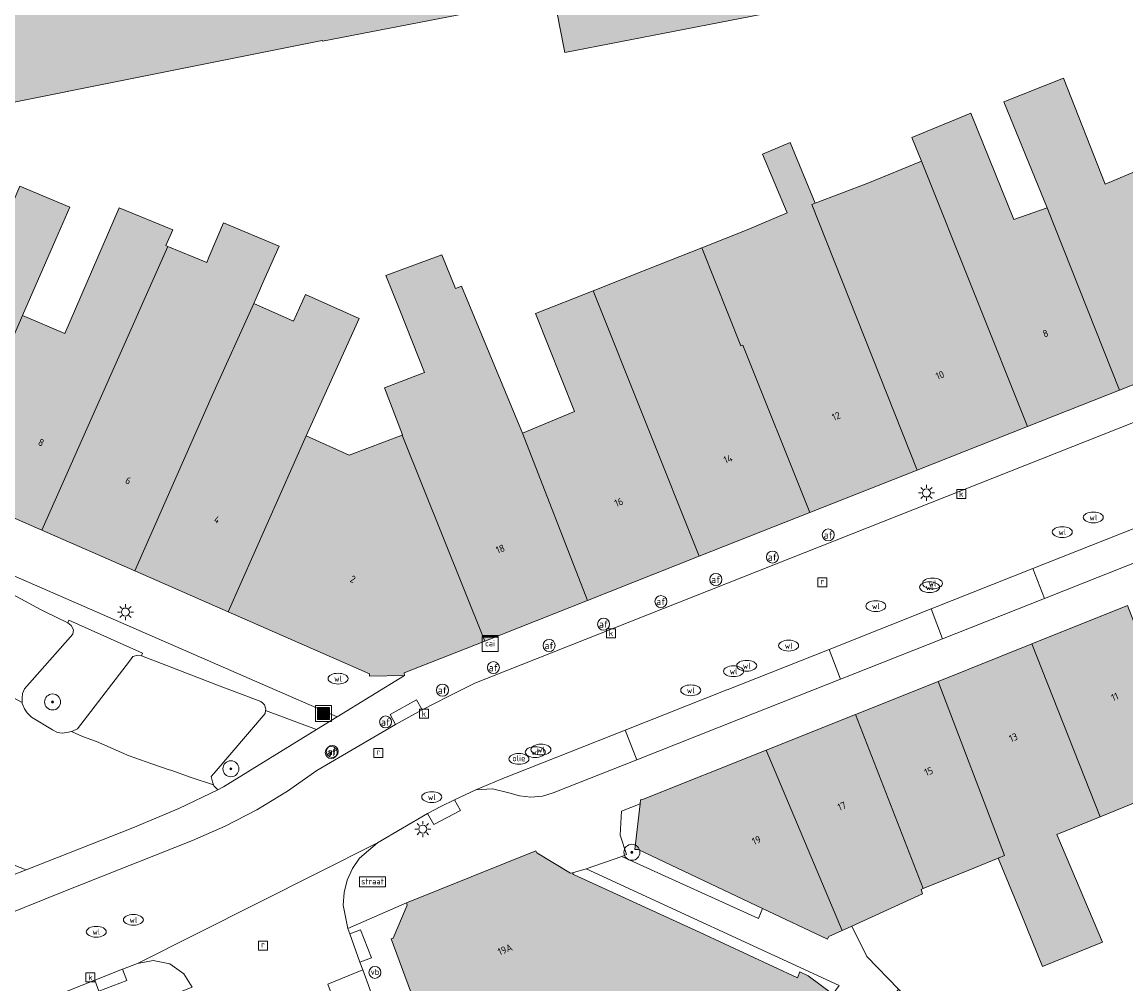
# Model space of a CAD drawing. Header units: metres. Extents: x 196496 to 197479, y 355250 to 356324.
# Tile 50 of 119: x 196731 to 196787, y 355844 to 355892. Entities that reach past the tile are written whole.
import ezdxf
from ezdxf.enums import TextEntityAlignment as Align

# ---------------------------------------------------------------- set-up
doc = ezdxf.new("R2010")
doc.units = ezdxf.units.M
doc.layers.get('0').update_dxf_attribs({"lineweight": 9})
for name, color, linetype, lineweight in [('B-WE-GR-BEPLANTING_CULTUUR_HEESTERS-GV', 251, 'Continuous', 9), ('B-WE-GR-BOOM-S', 251, 'Continuous', 9), ('B-WE-GR-GROENVOORZIENING-GV', 251, 'Continuous', 9), ('B-WE-IE-MEUBILAIR_WEGMEUBILAIR-S', 251, 'Continuous', 9), ('B-WE-IE-MEUBILAIR_WEGMEUBILAIR_VERKEERSBORD-S', 251, 'Continuous', 9), ('B-WE-KL-BRANDSTOF_PUT-S', 251, 'Continuous', 9), ('B-WE-KL-DATA-S', 251, 'Continuous', 9), ('B-WE-KL-ET_LS_OV_LICHTMAST-S', 251, 'Continuous', 9), ('B-WE-KL-WATER-S', 251, 'Continuous', 9), ('B-WE-OG-BEBOUWING-GV', 251, 'Continuous', 9), ('B-WE-OG-BEBOUWING_HUISNUMMER-T35', 90, 'Continuous', 9), ('B-WE-OG-TERREIN_ERF-GV', 251, 'Continuous', 9), ('B-WE-RI-GWA_KOLK-S', 251, 'Continuous', 9), ('B-WE-RI-GWA_RIOOLPUT-S', 251, 'Continuous', 9), ('B-WE-VH-VERHARDING_BETONSTRAATSTEEN-GV', 251, 'Continuous', 9), ('B-WE-VH-VERHARDING_OPEN-GV', 251, 'Continuous', 9), ('B-WE-VH-VERHARDING_TEGEL-GV', 251, 'Continuous', 9), ('B-WE-VW-AFSLUITPAAL-S', 251, 'Continuous', 9)]:
    doc.layers.add(name, color=color, linetype=linetype, lineweight=lineweight)
doc.layers.add('X-XX-AL-PRESENTATIE_GEBOUW3-V', color=7, linetype='Continuous', lineweight=9, true_color=0xebe1d6)
doc.styles.add('NLCS-ISO', font='NLCS-ISO.ttf')
doc.styles.add('NLCS-ISO-ANNOTATIEF-T35', font='NLCS-ISO.ttf', dxfattribs={"height": 3.5})

# ---------------------------------------------------------------- blocks, each defined once
blk = doc.blocks.new('SIE-WEG_AFVALBAK-SO')
at = {"linetype": 'ByBlock', "lineweight": 18}
h = blk.add_hatch(color=0, dxfattribs=at)
h.dxf.hatch_style = 1
h.paths.add_polyline_path([(-1.5, -1.5), (1.5, -1.5), (1.5, 1.5), (-1.5, 1.5)])
at = {"color": 0, "linetype": 'ByBlock', "lineweight": 18}
for points in [[(-2, -2), (2, -2), (2, 2), (-2, 2)], [(-1.5, -1.5), (1.5, -1.5), (1.5, 1.5), (-1.5, 1.5)]]:
    blk.add_lwpolyline(points, close=True, dxfattribs=at)
blk = doc.blocks.new('SIE-WEG_VERKEERSBORD_STRAATNAAM-SO')
at = {"color": 0, "linetype": 'ByBlock', "lineweight": 18}
blk.add_lwpolyline([(-3.25, -1.25), (3.25, -1.25), (3.25, 1.25), (-3.25, 1.25)], close=True, dxfattribs=at)
at = {"color": 0, "linetype": 'ByBlock', "lineweight": 18, "style": 'NLCS-ISO'}
blk.add_text('straat', height=1.5, dxfattribs=at).set_placement((0, 0.15), align=Align.MIDDLE_CENTER)
blk = doc.blocks.new('SKL-DATA_SIGNAAL_CAIKAST-SO')
at = {"color": 0, "linetype": 'ByBlock', "lineweight": 18}
for points in [[(-2, 2), (2, 2), (2, 1.68), (-2, 1.68)], [(-2, 1.52), (2, 1.52), (2, -2), (-2, -2)]]:
    blk.add_lwpolyline(points, close=True, dxfattribs=at)
at = {"color": 0, "linetype": 'ByBlock', "lineweight": 18, "style": 'NLCS-ISO'}
blk.add_text('cai', height=1.5, dxfattribs=at).set_placement((0, 0), align=Align.MIDDLE_CENTER)
blk = doc.blocks.new('SKL-ET_OV_LICHTMAST-SO')
at = {"color": 0, "linetype": 'ByBlock', "lineweight": 18}
for points in [[(-1.25, 0), (-2, 0)], [(-1.41, 1.41), (-0.88, 0.88)], [(0, 2), (0, 1.25)], [(0.88, 0.88), (1.41, 1.41)], [(2, 0), (1.25, 0)], [(-1.41, -1.41), (-0.88, -0.88)], [(0, -1.25), (0, -2)], [(0.88, -0.88), (1.41, -1.41)]]:
    blk.add_lwpolyline(points, dxfattribs=at)
blk.add_circle((0, 0), 1, dxfattribs=at)
blk = doc.blocks.new('SIE-WEG_PAAL_VERKEERSBORD-SO')
at = {"color": 0, "linetype": 'ByBlock', "lineweight": 18}
blk.add_circle((0, 0), 1.5, dxfattribs=at)
at = {"color": 0, "linetype": 'ByBlock', "lineweight": 18, "style": 'NLCS-ISO'}
blk.add_text('vb', height=1.5, dxfattribs=at).set_placement((0, 0.13), align=Align.MIDDLE_CENTER)
blk = doc.blocks.new('SVW-AFSLUITPAAL-SO')
at = {"lineweight": 18}
blk.add_circle((0, 0), 1.5, dxfattribs=at)
at = {"lineweight": 18, "style": 'NLCS-ISO'}
blk.add_text('af', height=1.8, dxfattribs=at).set_placement((0, 0), align=Align.MIDDLE_CENTER)
blk = doc.blocks.new('SKL-WATER_WATERLEIDINGPUT-SO')
at = {"color": 0, "linetype": 'ByBlock', "lineweight": 18}
blk.add_ellipse((0, 0), major_axis=(2.5, 0), ratio=0.54, dxfattribs=at)
at = {"color": 0, "linetype": 'ByBlock', "lineweight": 18, "style": 'NLCS-ISO'}
blk.add_text('wl', height=1.5, dxfattribs=at).set_placement((0, 0), align=Align.MIDDLE_CENTER)
blk = doc.blocks.new('SRI-KOLK-SO')
at = {"color": 0, "linetype": 'ByBlock', "lineweight": 18}
blk.add_lwpolyline([(-1.125, -1.125), (1.125, -1.125), (1.125, 1.125), (-1.125, 1.125)], close=True, dxfattribs=at)
at = {"color": 0, "linetype": 'ByBlock', "lineweight": 18, "style": 'NLCS-ISO'}
blk.add_text('k', height=1.5, dxfattribs=at).set_placement((0, 0), align=Align.MIDDLE_CENTER)
blk = doc.blocks.new('SRI-PUT_INSPECTIEPUT_RIOOLPUT-SO')
at = {"color": 0, "linetype": 'ByBlock', "lineweight": 18}
blk.add_lwpolyline([(-1.12, -1.12), (1.12, -1.12), (1.12, 1.12), (-1.12, 1.12)], close=True, dxfattribs=at)
at = {"color": 0, "linetype": 'ByBlock', "lineweight": 18, "style": 'NLCS-ISO'}
blk.add_text('r', height=1.5, dxfattribs=at).set_placement((0, 0.28), align=Align.MIDDLE_CENTER)
blk = doc.blocks.new('SKL-BENZINEPUT_OLIEPUT-SO')
at = {"color": 0, "linetype": 'ByBlock', "lineweight": 18}
blk.add_ellipse((0, 0), major_axis=(2.5, 0), ratio=0.54, dxfattribs=at)
at = {"color": 0, "linetype": 'ByBlock', "lineweight": 18, "style": 'NLCS-ISO'}
blk.add_text('olie', height=1.5, dxfattribs=at).set_placement((0, 0.16), align=Align.MIDDLE_CENTER)
blk = doc.blocks.new('SGR-BOOM_01-SO')
at = {"linetype": 'ByBlock', "lineweight": 18}
h = blk.add_hatch(color=0, dxfattribs=at)
h.dxf.hatch_style = 1
edge = h.paths.add_edge_path()
edge.add_arc((0, 0), 0.25, 0, 360)
at = {"color": 0, "linetype": 'ByBlock', "lineweight": 18}
for radius in [2, 0.25]:
    blk.add_circle((0, 0), radius, dxfattribs=at)

msp = doc.modelspace()

# ---------------------------------------------------------------- hatches: boundary and pattern name
at = {"layer": 'X-XX-AL-PRESENTATIE_GEBOUW3-V'}
for points in [[(196712.619, 355906.858), (196716.347, 355907.592), (196716.84, 355905.09), (196716.859, 355904.992), (196718.43, 355897.013), (196719.204, 355893.083), (196720.601, 355885.987), (196720.905, 355886.048), (196746.409, 355891.154), (196746.419, 355891.105), (196757.996, 355893.356), (196758.492, 355890.804), (196758.542, 355890.549), (196769.536, 355892.687), (196769.488, 355892.932), (196768.991, 355895.494), (196776.224, 355896.901), (196773.357, 355911.638), (196773.587, 355911.701), (196772.818, 355915.647), (196772.592, 355915.601), (196769.666, 355930.253), (196768.743, 355930.072), (196744.493, 355925.32), (196746.497, 355915.367), (196747.473, 355915.542), (196750.779, 355916.134), (196752.529, 355907.5), (196749.219, 355906.845), (196743.507, 355905.715), (196744.399, 355901.095), (196737.911, 355899.839), (196737.479, 355902.034), (196730.075, 355900.567), (196721.894, 355898.947), (196719.624, 355910.529), (196719.057, 355913.419), (196715.829, 355912.793), (196715.813, 355912.889), (196711.595, 355912.058), (196711.89, 355910.558)], [(196787.367, 355884.727), (196785.56, 355883.966), (196783.47, 355889.266), (196780.492, 355888.077), (196782.659, 355882.788), (196786.277, 355873.667), (196790.984, 355875.528)], [(196776.375, 355885.108), (196781.678, 355871.849), (196786.277, 355873.667), (196782.659, 355882.788), (196780.989, 355882.196), (196778.846, 355887.514), (196775.897, 355886.305)], [(196767.345, 355875.875), (196767.439, 355875.912), (196770.799, 355867.548), (196776.157, 355869.666), (196770.893, 355882.953), (196771.057, 355883.015), (196769.807, 355886.05), (196768.421, 355885.471), (196769.652, 355882.523), (196767.652, 355881.688), (196765.392, 355880.774)], [(196781.678, 355871.849), (196776.375, 355885.108), (196773.688, 355884.01), (196771.057, 355883.015), (196770.893, 355882.953), (196776.157, 355869.666)], [(196730.12, 355881.539), (196727.991, 355882.481), (196726.657, 355879.44), (196722.766, 355870.89), (196727.667, 355868.742), (196731.431, 355877.399), (196733.086, 355881.209), (196733.8, 355882.816), (196731.285, 355883.865), (196730.632, 355882.297), (196730.473, 355882.367)], [(196732.396, 355866.669), (196738.701, 355880.847), (196738.596, 355880.89), (196738.935, 355881.682), (196736.255, 355882.785), (196735.198, 355880.317), (196733.543, 355876.506), (196731.431, 355877.399), (196727.667, 355868.742)], [(196740.636, 355880.044), (196738.701, 355880.847), (196732.396, 355866.669), (196737.035, 355864.635), (196740.918, 355873.407), (196742.993, 355877.998), (196743.499, 355879.154), (196744.268, 355880.867), (196741.48, 355882.035), (196740.754, 355880.355)], [(196750.407, 355871.418), (196754.542, 355861.122), (196759.669, 355863.148), (196756.428, 355871.512), (196753.378, 355878.87), (196753.08, 355878.754), (196752.387, 355880.436), (196749.593, 355879.404), (196750.297, 355877.669), (196751.52, 355874.546), (196749.523, 355873.778), (196750.43, 355871.427)], [(196767.439, 355875.912), (196767.345, 355875.875), (196765.392, 355880.774), (196762.648, 355879.695), (196759.961, 355878.638), (196765.266, 355865.361), (196770.799, 355867.548)], [(196745.614, 355871.378), (196747.244, 355875.004), (196748.252, 355877.247), (196745.578, 355878.447), (196744.977, 355877.108), (196742.993, 355877.998), (196740.918, 355873.407), (196737.035, 355864.635), (196741.706, 355862.587)], [(196756.428, 355871.512), (196759.669, 355863.148), (196765.266, 355865.361), (196759.961, 355878.638), (196757.078, 355877.503), (196759.034, 355872.596)], [(196750.407, 355871.418), (196747.763, 355870.412), (196745.614, 355871.378), (196741.706, 355862.587), (196748.779, 355859.486), (196748.784, 355859.367), (196750.52, 355859.399), (196750.511, 355859.528), (196754.542, 355861.122)], [(196781.898, 355860.983), (196785.308, 355852.337), (196787.221, 355853.12), (196789.394, 355847.728), (196792.142, 355848.813), (196786.676, 355862.895)], [(196781.357, 355847.48), (196782.43, 355844.857), (196785.425, 355846.08), (196783.142, 355851.451), (196785.308, 355852.337), (196781.898, 355860.983), (196777.206, 355859.106), (196780.53, 355850.4), (196780.215, 355850.272)], [(196778.988, 355849.776), (196780.215, 355850.272), (196780.53, 355850.4), (196777.206, 355859.106), (196773.083, 355857.457), (196776.456, 355848.751)], [(196772.885, 355846.875), (196776.423, 355848.486), (196776.355, 355848.71), (196776.456, 355848.751), (196773.083, 355857.457), (196768.617, 355855.67), (196772.412, 355846.659)], [(196768.617, 355855.67), (196762.434, 355853.196), (196762.325, 355853.195), (196762.302, 355852.993), (196762.044, 355850.712), (196762.201, 355850.7), (196768.43, 355847.758), (196771.679, 355846.224), (196771.745, 355846.355), (196772.412, 355846.659)], [(196758.923, 355849.541), (196758.823, 355849.514), (196757.137, 355850.533), (196757.097, 355850.631), (196750.618, 355848.033), (196750.656, 355847.925), (196749.952, 355846.269), (196749.855, 355846.236), (196753.446, 355836.535), (196753.558, 355836.566), (196755.876, 355830.27), (196760.429, 355831.928), (196764.709, 355833.511), (196764.766, 355833.358), (196769.741, 355835.294), (196778.166, 355838.405), (196778.493, 355838.676), (196778.145, 355838.948), (196773.968, 355841.996), (196771.937, 355843.479), (196770.701, 355844.381), (196770.289, 355844.596), (196770.17, 355844.284), (196765.301, 355846.549), (196758.983, 355849.458)]]:
    msp.add_hatch(color=256, dxfattribs=at).paths.add_polyline_path(points)

# ---------------------------------------------------------------- linework, layer by layer
at = {"layer": 'B-WE-GR-BEPLANTING_CULTUUR_HEESTERS-GV', "flags": 128}
msp.add_lwpolyline([(196741.484, 355853.832), (196746.133, 355856.702), (196743.582, 355857.658), (196743.554, 355857.503), (196741.005, 355854.521), (196740.854, 355854.358), (196740.923, 355854.094), (196740.979, 355853.936), (196740.998, 355853.883), (196741.19, 355853.692)], close=True, dxfattribs=at)
msp.add_lwpolyline([(196722.515, 355846.136), (196731.602, 355849.686), (196725.806, 355851.933)], dxfattribs=at)
at = {"layer": 'B-WE-GR-GROENVOORZIENING-GV', "flags": 128}
for points in [[(196768.43, 355847.758), (196762.201, 355850.7), (196762.044, 355850.712), (196762.302, 355852.993), (196761.377, 355852.626), (196761.302, 355851.422), (196761.623, 355850.452), (196761.387, 355850.362), (196768.234, 355847.254)], [(196759.602, 355849.741), (196758.923, 355849.541), (196758.983, 355849.458), (196765.301, 355846.549), (196770.17, 355844.284), (196770.289, 355844.596), (196770.701, 355844.381), (196771.937, 355843.479), (196772.26, 355843.909)]]:
    msp.add_lwpolyline(points, close=True, dxfattribs=at)
at = {"layer": 'B-WE-OG-BEBOUWING-GV', "flags": 128}
for points in [[(196720.905, 355886.048), (196746.409, 355891.154), (196746.419, 355891.105), (196757.996, 355893.356), (196758.492, 355890.804), (196758.542, 355890.549), (196769.536, 355892.687)], [(196771.937, 355843.479), (196770.701, 355844.381), (196770.289, 355844.596), (196770.17, 355844.284), (196765.301, 355846.549), (196758.983, 355849.458), (196758.923, 355849.541), (196758.823, 355849.514), (196757.137, 355850.533), (196757.097, 355850.631), (196750.618, 355848.033), (196750.656, 355847.925), (196749.952, 355846.269), (196749.855, 355846.236), (196753.446, 355836.535)]]:
    msp.add_lwpolyline(points, dxfattribs=at)
for points in [[(196787.367, 355884.727), (196785.56, 355883.966), (196783.47, 355889.266), (196780.492, 355888.077), (196782.659, 355882.788), (196786.277, 355873.667), (196790.984, 355875.528)], [(196776.375, 355885.108), (196781.678, 355871.849), (196786.277, 355873.667), (196782.659, 355882.788), (196780.989, 355882.196), (196778.846, 355887.514), (196775.897, 355886.305)], [(196767.345, 355875.875), (196767.439, 355875.912), (196770.799, 355867.548), (196776.157, 355869.666), (196770.893, 355882.953), (196771.057, 355883.015), (196769.807, 355886.05), (196768.421, 355885.471), (196769.652, 355882.523), (196767.652, 355881.688), (196765.392, 355880.774)], [(196781.678, 355871.849), (196776.375, 355885.108), (196773.688, 355884.01), (196771.057, 355883.015), (196770.893, 355882.953), (196776.157, 355869.666)], [(196730.12, 355881.539), (196727.991, 355882.481), (196726.657, 355879.44), (196722.766, 355870.89), (196727.667, 355868.742), (196731.431, 355877.399), (196733.086, 355881.209), (196733.8, 355882.816), (196731.285, 355883.865), (196730.632, 355882.297), (196730.473, 355882.367)], [(196732.396, 355866.669), (196738.701, 355880.847), (196738.596, 355880.89), (196738.935, 355881.682), (196736.255, 355882.785), (196735.198, 355880.317), (196733.543, 355876.506), (196731.431, 355877.399), (196727.667, 355868.742)], [(196740.636, 355880.044), (196738.701, 355880.847), (196732.396, 355866.669), (196737.035, 355864.635), (196740.918, 355873.407), (196742.993, 355877.998), (196743.499, 355879.154), (196744.268, 355880.867), (196741.48, 355882.035), (196740.754, 355880.355)], [(196750.407, 355871.418), (196754.542, 355861.122), (196759.669, 355863.148), (196756.428, 355871.512), (196753.378, 355878.87), (196753.08, 355878.754), (196752.387, 355880.436), (196749.593, 355879.404), (196750.297, 355877.669), (196751.52, 355874.546), (196749.523, 355873.778), (196750.43, 355871.427)], [(196767.439, 355875.912), (196767.345, 355875.875), (196765.392, 355880.774), (196762.648, 355879.695), (196759.961, 355878.638), (196765.266, 355865.361), (196770.799, 355867.548)], [(196745.614, 355871.378), (196747.244, 355875.004), (196748.252, 355877.247), (196745.578, 355878.447), (196744.977, 355877.108), (196742.993, 355877.998), (196740.918, 355873.407), (196737.035, 355864.635), (196741.706, 355862.587)], [(196756.428, 355871.512), (196759.669, 355863.148), (196765.266, 355865.361), (196759.961, 355878.638), (196757.078, 355877.503), (196759.034, 355872.596)], [(196750.407, 355871.418), (196747.763, 355870.412), (196745.614, 355871.378), (196741.706, 355862.587), (196748.779, 355859.486), (196748.784, 355859.367), (196750.52, 355859.399), (196750.511, 355859.528), (196754.542, 355861.122)], [(196781.898, 355860.983), (196785.308, 355852.337), (196787.221, 355853.12), (196789.394, 355847.728), (196792.142, 355848.813), (196786.676, 355862.895)], [(196781.357, 355847.48), (196782.43, 355844.857), (196785.425, 355846.08), (196783.142, 355851.451), (196785.308, 355852.337), (196781.898, 355860.983), (196777.206, 355859.106), (196780.53, 355850.4), (196780.215, 355850.272)], [(196778.988, 355849.776), (196780.215, 355850.272), (196780.53, 355850.4), (196777.206, 355859.106), (196773.083, 355857.457), (196776.456, 355848.751)], [(196772.885, 355846.875), (196776.423, 355848.486), (196776.355, 355848.71), (196776.456, 355848.751), (196773.083, 355857.457), (196768.617, 355855.67), (196772.412, 355846.659)], [(196768.617, 355855.67), (196762.434, 355853.196), (196762.325, 355853.195), (196762.302, 355852.993), (196762.044, 355850.712), (196762.201, 355850.7), (196768.43, 355847.758), (196771.679, 355846.224), (196771.745, 355846.355), (196772.412, 355846.659)]]:
    msp.add_lwpolyline(points, close=True, dxfattribs=at)
at = {"layer": 'B-WE-OG-TERREIN_ERF-GV', "flags": 128}
for points in [[(196769.536, 355892.687), (196758.542, 355890.549), (196758.492, 355890.804), (196757.996, 355893.356), (196746.419, 355891.105), (196746.409, 355891.154), (196720.905, 355886.048)], [(196731.285, 355883.865), (196733.8, 355882.816), (196733.086, 355881.209), (196731.431, 355877.399), (196733.543, 355876.506), (196735.198, 355880.317), (196736.255, 355882.785), (196738.935, 355881.682), (196738.596, 355880.89), (196738.701, 355880.847), (196740.636, 355880.044), (196740.754, 355880.355), (196741.48, 355882.035), (196744.268, 355880.867), (196743.499, 355879.154), (196742.993, 355877.998), (196744.977, 355877.108), (196745.578, 355878.447), (196748.252, 355877.247), (196747.244, 355875.004), (196745.614, 355871.378), (196747.763, 355870.412), (196750.407, 355871.418), (196750.43, 355871.427), (196749.523, 355873.778), (196751.52, 355874.546), (196750.297, 355877.669), (196749.593, 355879.404), (196752.387, 355880.436), (196753.08, 355878.754), (196753.378, 355878.87), (196756.428, 355871.512), (196759.034, 355872.596), (196757.078, 355877.503), (196759.961, 355878.638), (196762.648, 355879.695), (196765.392, 355880.774), (196767.652, 355881.688), (196769.652, 355882.523), (196768.421, 355885.471), (196769.807, 355886.05), (196771.057, 355883.015), (196773.688, 355884.01), (196776.375, 355885.108), (196775.897, 355886.305), (196778.846, 355887.514), (196780.989, 355882.196), (196782.659, 355882.788), (196780.492, 355888.077), (196783.47, 355889.266), (196785.56, 355883.966), (196787.367, 355884.727)], [(196787.221, 355853.12), (196785.308, 355852.337), (196783.142, 355851.451), (196785.425, 355846.08), (196782.43, 355844.857), (196781.357, 355847.48), (196780.215, 355850.272), (196778.988, 355849.776), (196776.456, 355848.751), (196776.355, 355848.71), (196776.423, 355848.486), (196772.885, 355846.875), (196773.634, 355845.354), (196775.222, 355843.727), (196777.845, 355841.039), (196777.92, 355841.104), (196779.742, 355839.189), (196779.828, 355839.264), (196784.155, 355841.206), (196786.517, 355835.554), (196786.421, 355835.504), (196786.614, 355835.051)]]:
    msp.add_lwpolyline(points, dxfattribs=at)
at = {"layer": 'B-WE-VH-VERHARDING_BETONSTRAATSTEEN-GV', "flags": 128}
for points in [[(196790.973, 355873.632), (196754.036, 355859.02), (196752.717, 355858.36), (196751.409, 355857.678), (196750.079, 355856.958), (196746.14, 355854.654), (196744.68, 355853.622), (196743.15, 355852.69), (196741.56, 355851.864), (196739.921, 355851.149), (196733.489, 355848.602), (196722.614, 355844.224)], [(196723.42, 355839.63), (196733.652, 355843.626), (196735.044, 355844.174), (196736.434, 355844.717), (196737.18, 355845.005), (196749.174, 355851.038), (196751.682, 355852.508), (196752.351, 355852.855), (196753.032, 355853.191), (196754.097, 355853.682), (196754.73, 355853.953), (196755.367, 355854.213), (196761.567, 355856.671), (196766.642, 355858.682), (196766.662, 355858.69), (196771.757, 355860.71), (196776.852, 355862.73), (196781.947, 355864.749), (196787.042, 355866.769)], [(196729.479, 355859.092), (196731.417, 355858.058), (196731.412, 355858.276), (196731.433, 355858.5), (196731.528, 355858.739), (196733.937, 355861.467), (196733.978, 355861.683), (196733.86, 355861.908), (196733.689, 355862.035), (196732.556, 355862.579), (196732.329, 355862.702), (196730.935, 355863.456)], [(196725.806, 355851.933), (196731.602, 355849.686), (196736.946, 355851.785), (196739.237, 355852.759), (196741.19, 355853.692), (196740.998, 355853.883), (196740.979, 355853.936), (196739.866, 355854.308), (196738.836, 355854.67), (196738.767, 355854.693), (196737.892, 355854.98), (196736.76, 355855.392), (196736.371, 355855.561), (196735.12, 355856.102), (196734.426, 355856.355), (196733.871, 355856.604), (196733.649, 355856.546), (196733.403, 355856.526), (196733.176, 355856.558), (196732.919, 355856.694), (196731.882, 355857.327), (196731.663, 355857.544), (196731.521, 355857.735), (196731.418, 355857.995), (196731.417, 355858.058), (196729.479, 355859.092)], [(196746.696, 355843.976), (196748.44, 355844.683), (196748.301, 355845.068), (196747.787, 355846.485), (196747.688, 355846.758), (196747.465, 355847.922), (196747.506, 355848.547), (196747.66, 355849.166), (196747.923, 355849.746), (196748.278, 355850.263), (196749.174, 355851.038), (196737.18, 355845.005), (196737.955, 355845.158), (196738.795, 355844.986), (196739.495, 355844.491), (196739.913, 355843.82)]]:
    msp.add_lwpolyline(points, dxfattribs=at)
for points in [[(196787.616, 355865.261), (196787.042, 355866.769), (196781.947, 355864.749), (196782.52, 355863.245)], [(196777.424, 355861.229), (196782.52, 355863.245), (196781.947, 355864.749), (196776.852, 355862.73)], [(196777.424, 355861.229), (196776.852, 355862.73), (196771.757, 355860.71), (196772.327, 355859.212)], [(196733.871, 355856.604), (196733.93, 355856.619), (196734.169, 355856.744), (196734.341, 355856.953), (196736.784, 355860.127), (196736.95, 355860.345), (196737.185, 355860.423), (196737.374, 355860.385), (196737.433, 355860.523), (196733.741, 355862.163), (196733.689, 355862.035), (196733.86, 355861.908), (196733.978, 355861.683), (196733.937, 355861.467), (196731.528, 355858.739), (196731.433, 355858.5), (196731.412, 355858.276), (196731.417, 355858.058), (196731.418, 355857.995), (196731.521, 355857.735), (196731.663, 355857.544), (196731.882, 355857.327), (196732.919, 355856.694), (196733.176, 355856.558), (196733.403, 355856.526), (196733.649, 355856.546)], [(196766.642, 355858.682), (196761.567, 355856.671), (196762.135, 355855.18), (196767.231, 355857.196), (196772.327, 355859.212), (196771.757, 355860.71), (196766.662, 355858.69)], [(196741.183, 355858.926), (196738.809, 355859.835), (196737.374, 355860.385), (196737.185, 355860.423), (196736.95, 355860.345), (196736.784, 355860.127), (196734.341, 355856.953), (196734.169, 355856.744), (196733.93, 355856.619), (196733.871, 355856.604), (196734.426, 355856.355), (196735.12, 355856.102), (196736.371, 355855.561), (196736.76, 355855.392), (196737.892, 355854.98), (196738.767, 355854.693), (196738.836, 355854.67), (196739.866, 355854.308), (196740.979, 355853.936), (196740.923, 355854.094), (196740.854, 355854.358), (196741.005, 355854.521), (196743.554, 355857.503), (196743.582, 355857.658), (196743.594, 355857.726), (196743.52, 355857.943), (196743.436, 355858.018), (196743.347, 355858.097)], [(196754.097, 355853.682), (196754.929, 355853.742), (196755.739, 355853.543), (196756.279, 355853.38), (196756.851, 355853.321), (196757.423, 355853.373), (196757.965, 355853.53), (196762.135, 355855.18), (196761.567, 355856.671), (196755.367, 355854.213), (196754.73, 355853.953)], [(196748.441, 355839.285), (196750.183, 355839.941), (196748.989, 355843.168), (196748.44, 355844.683), (196746.696, 355843.976)]]:
    msp.add_lwpolyline(points, close=True, dxfattribs=at)
at = {"layer": 'B-WE-VH-VERHARDING_OPEN-GV', "flags": 128}
msp.add_lwpolyline([(196730.935, 355863.456), (196732.329, 355862.702), (196732.556, 355862.579), (196733.689, 355862.035), (196733.741, 355862.163), (196737.433, 355860.523), (196737.374, 355860.385), (196738.809, 355859.835), (196741.183, 355858.926), (196743.347, 355858.097), (196743.436, 355858.018), (196743.52, 355857.943), (196743.594, 355857.726), (196743.582, 355857.658), (196746.133, 355856.702), (196747.153, 355857.331), (196743.418, 355858.961), (196727.421, 355865.94)], dxfattribs=at)
for points in [[(196751.409, 355857.678), (196751.123, 355858.194), (196749.803, 355857.458), (196750.079, 355856.958)], [(196751.682, 355852.508), (196751.991, 355851.948), (196753.324, 355852.657), (196753.032, 355853.191), (196752.351, 355852.855)], [(196747.787, 355846.485), (196748.301, 355845.068), (196748.869, 355845.284), (196748.332, 355846.692)], [(196736.434, 355844.717), (196735.044, 355844.174), (196735.246, 355843.615), (196736.65, 355844.156)]]:
    msp.add_lwpolyline(points, close=True, dxfattribs=at)
at = {"layer": 'B-WE-VH-VERHARDING_TEGEL-GV', "flags": 128}
for points in [[(196692.833, 355887.586), (196692.067, 355886.399), (196712.332, 355873.118), (196713.494, 355872.294), (196714.629, 355871.441), (196714.751, 355871.598), (196719.7, 355869.388), (196727.063, 355866.1), (196727.421, 355865.94), (196743.418, 355858.961), (196747.153, 355857.331), (196750.52, 355859.399), (196748.784, 355859.367), (196748.779, 355859.486), (196741.706, 355862.587), (196737.035, 355864.635), (196732.396, 355866.669), (196727.667, 355868.742), (196722.766, 355870.89), (196717.976, 355872.99), (196709.147, 355876.86), (196709.177, 355876.929), (196704.044, 355880.195), (196694.152, 355886.676)], [(196775.222, 355843.727), (196773.634, 355845.354), (196772.885, 355846.875), (196772.412, 355846.659), (196771.745, 355846.355), (196771.679, 355846.224), (196768.43, 355847.758), (196768.234, 355847.254), (196761.387, 355850.362), (196759.602, 355849.741), (196772.26, 355843.909), (196771.937, 355843.479), (196773.968, 355841.996)]]:
    msp.add_lwpolyline(points, close=True, dxfattribs=at)
for points in [[(196790.984, 355875.528), (196786.277, 355873.667), (196781.678, 355871.849), (196776.157, 355869.666), (196770.799, 355867.548), (196765.266, 355865.361), (196759.669, 355863.148), (196754.542, 355861.122), (196750.511, 355859.528), (196750.52, 355859.399), (196747.153, 355857.331), (196746.133, 355856.702), (196741.484, 355853.832), (196741.19, 355853.692), (196739.237, 355852.759), (196736.946, 355851.785), (196731.602, 355849.686), (196722.515, 355846.136)], [(196722.614, 355844.224), (196733.489, 355848.602), (196739.921, 355851.149), (196741.56, 355851.864), (196743.15, 355852.69), (196744.68, 355853.622), (196746.14, 355854.654), (196750.079, 355856.958), (196749.803, 355857.458), (196751.123, 355858.194), (196751.409, 355857.678), (196752.717, 355858.36), (196754.036, 355859.02), (196790.973, 355873.632)], [(196787.616, 355865.261), (196782.52, 355863.245), (196777.424, 355861.229), (196772.327, 355859.212), (196767.231, 355857.196), (196762.135, 355855.18), (196757.965, 355853.53), (196757.423, 355853.373), (196756.851, 355853.321), (196756.279, 355853.38), (196755.739, 355853.543), (196754.929, 355853.742), (196754.097, 355853.682), (196753.032, 355853.191), (196753.324, 355852.657), (196751.991, 355851.948), (196751.682, 355852.508), (196749.174, 355851.038), (196748.278, 355850.263), (196747.923, 355849.746), (196747.66, 355849.166), (196747.506, 355848.547), (196747.465, 355847.922), (196747.688, 355846.758), (196750.618, 355848.033), (196757.097, 355850.631), (196757.137, 355850.533), (196758.823, 355849.514), (196758.923, 355849.541), (196759.602, 355849.741), (196761.387, 355850.362), (196761.623, 355850.452), (196761.302, 355851.422), (196761.377, 355852.626), (196762.302, 355852.993), (196762.325, 355853.195), (196762.434, 355853.196), (196768.617, 355855.67), (196773.083, 355857.457), (196777.206, 355859.106), (196781.898, 355860.983), (196786.676, 355862.895)], [(196753.446, 355836.535), (196749.855, 355846.236), (196749.952, 355846.269), (196750.656, 355847.925), (196750.618, 355848.033), (196747.688, 355846.758), (196747.787, 355846.485), (196748.332, 355846.692), (196748.869, 355845.284), (196748.301, 355845.068), (196748.44, 355844.683), (196748.989, 355843.168)], [(196728.858, 355839.958), (196733.343, 355841.724), (196733.641, 355841.841), (196733.681, 355841.739), (196736.94, 355843.01), (196739.357, 355843.599), (196739.913, 355843.82), (196739.495, 355844.491), (196738.795, 355844.986), (196737.955, 355845.158), (196737.18, 355845.005), (196736.434, 355844.717), (196736.65, 355844.156), (196735.246, 355843.615), (196735.044, 355844.174), (196733.652, 355843.626), (196723.42, 355839.63)]]:
    msp.add_lwpolyline(points, dxfattribs=at)

# ---------------------------------------------------------------- block references
at = {"layer": 'B-WE-GR-BOOM-S', "xscale": 0.2, "yscale": 0.2, "zscale": 0.2}
for p in [(196732.931, 355858.078), (196741.848, 355854.739), (196761.898, 355850.564)]:
    msp.add_blockref('SGR-BOOM_01-SO', p, dxfattribs=at)
at = {"layer": 'B-WE-IE-MEUBILAIR_WEGMEUBILAIR-S', "xscale": 0.2, "yscale": 0.2, "zscale": 0.2}
for name, p in [('SIE-WEG_AFVALBAK-SO', (196746.481, 355857.495)), ('SIE-WEG_PAAL_VERKEERSBORD-SO', (196749.05, 355844.56))]:
    msp.add_blockref(name, p, dxfattribs=at)
at = {"layer": 'B-WE-IE-MEUBILAIR_WEGMEUBILAIR_VERKEERSBORD-S', "xscale": 0.2, "yscale": 0.2, "zscale": 0.2}
msp.add_blockref('SIE-WEG_VERKEERSBORD_STRAATNAAM-SO', (196748.926, 355849.082), dxfattribs=at)
at = {"layer": 'B-WE-KL-BRANDSTOF_PUT-S', "xscale": 0.2, "yscale": 0.2, "zscale": 0.2}
msp.add_blockref('SKL-BENZINEPUT_OLIEPUT-SO', (196756.246, 355855.232), dxfattribs=at)
at = {"layer": 'B-WE-KL-DATA-S', "xscale": 0.2, "yscale": 0.2, "zscale": 0.2}
msp.add_blockref('SKL-DATA_SIGNAAL_CAIKAST-SO', (196754.805, 355861.009), dxfattribs=at)
at = {"layer": 'B-WE-KL-ET_LS_OV_LICHTMAST-S', "xscale": 0.2, "yscale": 0.2, "zscale": 0.2}
for p in [(196776.624, 355868.526), (196736.573, 355862.576), (196751.442, 355851.724)]:
    msp.add_blockref('SKL-ET_OV_LICHTMAST-SO', p, dxfattribs=at)
at = {"layer": 'B-WE-KL-WATER-S', "xscale": 0.2, "yscale": 0.2, "zscale": 0.2}
for p in [(196784.967, 355867.305), (196783.416, 355866.572), (196776.78, 355863.817), (196776.925, 355864.006), (196774.094, 355862.872), (196769.734, 355860.897), (196767.636, 355859.89), (196747.205, 355859.246), (196766.978, 355859.615), (196764.839, 355858.662), (196757.065, 355855.572), (196757.349, 355855.699), (196751.89, 355853.325), (196736.97, 355847.188), (196735.117, 355846.59)]:
    msp.add_blockref('SKL-WATER_WATERLEIDINGPUT-SO', p, dxfattribs=at)
at = {"layer": 'B-WE-RI-GWA_KOLK-S', "xscale": 0.2, "yscale": 0.2, "zscale": 0.2}
for p in [(196778.362, 355868.477), (196760.853, 355861.512), (196751.494, 355857.493), (196734.826, 355844.309)]:
    msp.add_blockref('SRI-KOLK-SO', p, dxfattribs=at)
at = {"layer": 'B-WE-RI-GWA_RIOOLPUT-S', "xscale": 0.2, "yscale": 0.2, "zscale": 0.2}
for p in [(196771.411, 355864.053), (196749.212, 355855.535), (196743.452, 355845.896)]:
    msp.add_blockref('SRI-PUT_INSPECTIEPUT_RIOOLPUT-SO', p, dxfattribs=at)
at = {"layer": 'B-WE-VW-AFSLUITPAAL-S', "xscale": 0.2, "yscale": 0.2, "zscale": 0.2}
for p in [(196771.713, 355866.426), (196768.924, 355865.322), (196766.092, 355864.201), (196763.347, 355863.1), (196760.481, 355861.968), (196757.757, 355860.902), (196754.972, 355859.796), (196752.425, 355858.67), (196749.583, 355857.078), (196746.865, 355855.553), (196746.916, 355855.611)]:
    msp.add_blockref('SVW-AFSLUITPAAL-SO', p, dxfattribs=at)

# ---------------------------------------------------------------- texts
at = {"layer": 'B-WE-OG-BEBOUWING_HUISNUMMER-T35', "style": 'NLCS-ISO-ANNOTATIEF-T35'}
for s, rotation, p in [('8', 21.6, (196782.574, 355876.505)), ('10', 21.6, (196777.297, 355874.418)), ('12', 21.6, (196772.108, 355872.367)), ('8', 336.3, (196732.358, 355871.053)), ('14', 21.6, (196766.702, 355870.23)), ('6', 336.3, (196736.712, 355869.144)), ('16', 21.6, (196761.239, 355868.07)), ('4', 336.3, (196741.154, 355867.196)), ('18', 21.6, (196755.316, 355865.729)), ('2', 336.3, (196747.946, 355864.219)), ('11', 21.8, (196786.042, 355858.333)), ('13', 21.8, (196780.97, 355856.304)), ('15', 21.8, (196776.735, 355854.609)), ('17', 21.8, (196772.391, 355852.872)), ('19', 21.8, (196768.121, 355851.163)), ('19A', 21.9, (196755.554, 355845.703))]:
    msp.add_text(s, height=0.36, rotation=rotation, dxfattribs=at).set_placement(p, align=Align.MIDDLE)

doc.saveas('drawing.dxf')
